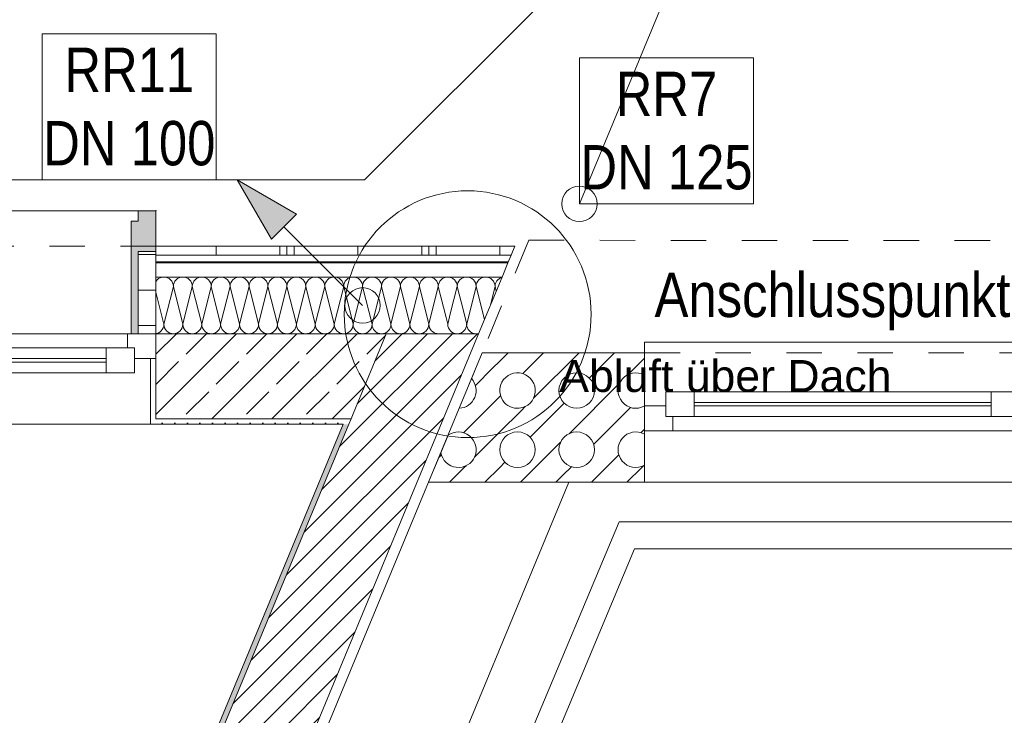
# Model space of a CAD drawing. Header units: metres. Extents: x -79 to 740, y -195 to 69.
# Tile 109 of 200: x 17.65 to 20.42, y 23.8 to 25.76. Entities that reach past the tile are written whole.
import ezdxf

# ---------------------------------------------------------------- set-up
doc = ezdxf.new("R2010")
doc.units = ezdxf.units.M
doc.header["$MEASUREMENT"] = 0
doc.linetypes.add('Strichlinie eng', pattern=[0.115, 0.075, -0.04])
doc.linetypes.add('Strichlinie_ eng', pattern=[0.115, 0.075, -0.04])
for name, color, linetype in [('10 Wand außen', 7, 'Continuous'), ('30 Dach', 7, 'Continuous'), ('70 Entwässerung_Regenwasser', 7, 'Continuous'), ('70 Heizung', 7, 'Continuous'), ('70 Lüftung', 7, 'Continuous'), ('90 Allgemein Hinweise', 7, 'Continuous'), ('Neubau_10 Wand außen', 7, 'Continuous')]:
    doc.layers.add(name, color=color, linetype=linetype)
doc.styles.add('ERSTELLTER_STIL_2', font='ARIALN.TTF')
doc.styles.add('ERSTELLTER_STIL_3', font='arial.ttf')
doc.linetypes.add('Wolke', pattern='A,0,[3,995_ARC_220 BES_GR_EG_2607011.Shx,S=0.015817,R=0,X=-0.000255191,Y=0.048578],-1.9835,0', length=1.9835)
pattern_1 = [(45, (0, 0), (-0.01767767, 0.01767767), [0, -0.025])]
pattern_2 = [(45, (0, 0), (-0.0848528, 0.0848528), []), (45, (-0.04243, 0.04243), (-0.0848528, 0.0848528), [0.09, -0.03])]
pattern_3 = [(0, (0, 0), (0, 0.03), [])]
pattern_4 = [(90, (0.02, 0), (-0.4, 0), []), (90, (0, 0), (-0.4, 0), []), (90, (-0.02, 0), (-0.4, 0), []), (90, (0.2, 1), (-0.2, 0), [])]
pattern_5 = [(0, (0, 0), (0, 0.1), [])]
pattern_6 = [(45, (0, 0), (-0.03535534, 0.03535534), [])]

# ---------------------------------------------------------------- blocks, each defined once
blk = doc.blocks.new('*X131')
at = {"layer": 'Neubau_10 Wand außen', "color": 8, "linetype": 'Continuous', "lineweight": 9}
for p, q in [((18.9333, 25.0102), (18.9067, 24.9036)), ((18.9333, 25.0102), (18.9566, 24.9171)), ((18.9867, 25.0102), (18.9737, 24.9582)), ((18.9867, 25.0102), (18.9899, 24.9974)), ((18.8909, 24.9668), (18.9067, 24.9036)), ((18.8485, 24.9229), (18.8533, 24.9036)), ((18.8615, 24.9364), (18.8533, 24.9036))]:
    blk.add_line(p, q, dxfattribs=at)
for centre, start, end in [((18.96, 25.0102), 90, 93.4863), ((18.96, 25.0102), 0, 90), ((19.0133, 25.0102), 106.3828, 180), ((18.96, 25.0102), 178.6118, 180), ((18.9067, 25.0102), 0, 1.3541), ((18.88, 24.9036), 180, 270), ((18.88, 24.9036), 270, 0), ((18.9333, 24.9036), 180, 270), ((18.8267, 24.9036), 231.0384, 270), ((18.9333, 24.9036), 270, 285.3194)]:
    blk.add_arc(centre, 0.0267, start, end, dxfattribs=at)
blk = doc.blocks.new('*X137')
at = {"layer": 'Neubau_10 Wand außen', "color": 8, "linetype": 'Continuous', "lineweight": 9}
for p, q in [((18.0385, 25.0324), (18.0345, 25.0291)), ((18.0431, 25.0349), (18.0385, 25.0324)), ((18.0481, 25.0364), (18.0431, 25.0349)), ((18.0533, 25.0369), (18.0481, 25.0364)), ((18.0585, 25.0364), (18.0533, 25.0369)), ((18.0635, 25.0349), (18.0585, 25.0364)), ((18.0681, 25.0324), (18.0635, 25.0349)), ((18.0722, 25.0291), (18.0681, 25.0324)), ((18.0919, 25.0324), (18.0878, 25.0291)), ((18.0965, 25.0349), (18.0919, 25.0324)), ((18.1015, 25.0364), (18.0965, 25.0349)), ((18.1067, 25.0369), (18.1015, 25.0364)), ((18.1119, 25.0364), (18.1067, 25.0369)), ((18.1169, 25.0349), (18.1119, 25.0364)), ((18.1215, 25.0324), (18.1169, 25.0349)), ((18.1255, 25.0291), (18.1215, 25.0324)), ((18.1452, 25.0324), (18.1411, 25.0291)), ((18.1498, 25.0349), (18.1452, 25.0324)), ((18.1548, 25.0364), (18.1498, 25.0349)), ((18.16, 25.0369), (18.1548, 25.0364)), ((18.1652, 25.0364), (18.16, 25.0369)), ((18.1702, 25.0349), (18.1652, 25.0364)), ((18.1748, 25.0324), (18.1702, 25.0349)), ((18.1789, 25.0291), (18.1748, 25.0324)), ((18.1985, 25.0324), (18.1945, 25.0291)), ((18.2031, 25.0349), (18.1985, 25.0324)), ((18.2081, 25.0364), (18.2031, 25.0349)), ((18.2133, 25.0369), (18.2081, 25.0364)), ((18.2185, 25.0364), (18.2133, 25.0369)), ((18.2235, 25.0349), (18.2185, 25.0364)), ((18.2281, 25.0324), (18.2235, 25.0349)), ((18.2322, 25.0291), (18.2281, 25.0324)), ((18.2519, 25.0324), (18.2478, 25.0291)), ((18.2565, 25.0349), (18.2519, 25.0324)), ((18.2615, 25.0364), (18.2565, 25.0349)), ((18.2667, 25.0369), (18.2615, 25.0364)), ((18.2719, 25.0364), (18.2667, 25.0369)), ((18.2769, 25.0349), (18.2719, 25.0364)), ((18.2815, 25.0324), (18.2769, 25.0349)), ((18.2855, 25.0291), (18.2815, 25.0324)), ((18.3052, 25.0324), (18.3011, 25.0291)), ((18.3098, 25.0349), (18.3052, 25.0324)), ((18.3148, 25.0364), (18.3098, 25.0349)), ((18.32, 25.0369), (18.3148, 25.0364)), ((18.3252, 25.0364), (18.32, 25.0369)), ((18.3302, 25.0349), (18.3252, 25.0364)), ((18.3348, 25.0324), (18.3302, 25.0349)), ((18.3389, 25.0291), (18.3348, 25.0324)), ((18.3585, 25.0324), (18.3545, 25.0291)), ((18.3631, 25.0349), (18.3585, 25.0324)), ((18.3681, 25.0364), (18.3631, 25.0349)), ((18.3733, 25.0369), (18.3681, 25.0364)), ((18.3785, 25.0364), (18.3733, 25.0369)), ((18.3835, 25.0349), (18.3785, 25.0364)), ((18.3881, 25.0324), (18.3835, 25.0349)), ((18.3922, 25.0291), (18.3881, 25.0324)), ((18.4119, 25.0324), (18.4078, 25.0291)), ((18.4165, 25.0349), (18.4119, 25.0324)), ((18.4215, 25.0364), (18.4165, 25.0349)), ((18.4267, 25.0369), (18.4215, 25.0364)), ((18.4319, 25.0364), (18.4267, 25.0369)), ((18.4369, 25.0349), (18.4319, 25.0364)), ((18.4415, 25.0324), (18.4369, 25.0349)), ((18.4455, 25.0291), (18.4415, 25.0324)), ((18.4652, 25.0324), (18.4611, 25.0291)), ((18.4698, 25.0349), (18.4652, 25.0324)), ((18.4748, 25.0364), (18.4698, 25.0349)), ((18.48, 25.0369), (18.4748, 25.0364)), ((18.4852, 25.0364), (18.48, 25.0369)), ((18.4902, 25.0349), (18.4852, 25.0364)), ((18.4948, 25.0324), (18.4902, 25.0349)), ((18.4989, 25.0291), (18.4948, 25.0324)), ((18.5185, 25.0324), (18.5145, 25.0291)), ((18.5231, 25.0349), (18.5185, 25.0324)), ((18.5281, 25.0364), (18.5231, 25.0349)), ((18.5333, 25.0369), (18.5281, 25.0364)), ((18.5385, 25.0364), (18.5333, 25.0369)), ((18.5435, 25.0349), (18.5385, 25.0364)), ((18.5481, 25.0324), (18.5435, 25.0349)), ((18.5522, 25.0291), (18.5481, 25.0324)), ((18.5719, 25.0324), (18.5678, 25.0291)), ((18.5765, 25.0349), (18.5719, 25.0324)), ((18.5815, 25.0364), (18.5765, 25.0349)), ((18.5867, 25.0369), (18.5815, 25.0364)), ((18.5919, 25.0364), (18.5867, 25.0369)), ((18.5969, 25.0349), (18.5919, 25.0364)), ((18.6015, 25.0324), (18.5969, 25.0349)), ((18.6055, 25.0291), (18.6015, 25.0324)), ((18.6252, 25.0324), (18.6211, 25.0291)), ((18.6298, 25.0349), (18.6252, 25.0324)), ((18.6348, 25.0364), (18.6298, 25.0349)), ((18.64, 25.0369), (18.6348, 25.0364)), ((18.6452, 25.0364), (18.64, 25.0369)), ((18.6502, 25.0349), (18.6452, 25.0364)), ((18.6548, 25.0324), (18.6502, 25.0349)), ((18.6589, 25.0291), (18.6548, 25.0324)), ((18.6785, 25.0324), (18.6745, 25.0291)), ((18.6831, 25.0349), (18.6785, 25.0324)), ((18.6881, 25.0364), (18.6831, 25.0349)), ((18.6933, 25.0369), (18.6881, 25.0364)), ((18.6985, 25.0364), (18.6933, 25.0369)), ((18.7035, 25.0349), (18.6985, 25.0364)), ((18.7081, 25.0324), (18.7035, 25.0349)), ((18.7122, 25.0291), (18.7081, 25.0324)), ((18.7319, 25.0324), (18.7278, 25.0291)), ((18.7365, 25.0349), (18.7319, 25.0324)), ((18.7415, 25.0364), (18.7365, 25.0349)), ((18.7467, 25.0369), (18.7415, 25.0364)), ((18.7519, 25.0364), (18.7467, 25.0369)), ((18.7569, 25.0349), (18.7519, 25.0364)), ((18.7615, 25.0324), (18.7569, 25.0349)), ((18.7655, 25.0291), (18.7615, 25.0324)), ((18.7852, 25.0324), (18.7811, 25.0291)), ((18.7898, 25.0349), (18.7852, 25.0324)), ((18.7948, 25.0364), (18.7898, 25.0349)), ((18.8, 25.0369), (18.7948, 25.0364)), ((18.8052, 25.0364), (18.8, 25.0369)), ((18.8102, 25.0349), (18.8052, 25.0364)), ((18.8148, 25.0324), (18.8102, 25.0349)), ((18.8189, 25.0291), (18.8148, 25.0324)), ((18.8385, 25.0324), (18.8345, 25.0291)), ((18.8431, 25.0349), (18.8385, 25.0324)), ((18.8481, 25.0364), (18.8431, 25.0349)), ((18.8533, 25.0369), (18.8481, 25.0364)), ((18.8585, 25.0364), (18.8533, 25.0369)), ((18.8635, 25.0349), (18.8585, 25.0364)), ((18.8681, 25.0324), (18.8635, 25.0349)), ((18.8722, 25.0291), (18.8681, 25.0324)), ((18.8919, 25.0324), (18.8878, 25.0291)), ((18.8965, 25.0349), (18.8919, 25.0324)), ((18.9015, 25.0364), (18.8965, 25.0349)), ((18.9067, 25.0369), (18.9015, 25.0364)), ((18.9119, 25.0364), (18.9067, 25.0369)), ((18.9169, 25.0349), (18.9119, 25.0364)), ((18.9215, 25.0324), (18.9169, 25.0349)), ((18.9255, 25.0291), (18.9215, 25.0324)), ((18.9452, 25.0324), (18.9411, 25.0291)), ((18.9498, 25.0349), (18.9452, 25.0324)), ((18.9548, 25.0364), (18.9498, 25.0349)), ((18.9583, 25.0367), (18.9548, 25.0364)), ((18.0312, 25.025), (18.0307, 25.0242)), ((18.0345, 25.0291), (18.0312, 25.025)), ((18.08, 25.0102), (18.0533, 24.9036)), ((18.0755, 25.025), (18.0722, 25.0291)), ((18.078, 25.0204), (18.0755, 25.025)), ((18.0795, 25.0154), (18.078, 25.0204)), ((18.08, 25.0102), (18.0795, 25.0154)), ((18.0805, 25.0154), (18.08, 25.0102)), ((18.08, 25.0102), (18.1067, 24.9036)), ((18.082, 25.0204), (18.0805, 25.0154)), ((18.0845, 25.025), (18.082, 25.0204)), ((18.0878, 25.0291), (18.0845, 25.025)), ((18.1333, 25.0102), (18.1067, 24.9036)), ((18.1288, 25.025), (18.1255, 25.0291)), ((18.1313, 25.0204), (18.1288, 25.025)), ((18.1328, 25.0154), (18.1313, 25.0204)), ((18.1333, 25.0102), (18.1328, 25.0154)), ((18.1338, 25.0154), (18.1333, 25.0102)), ((18.1333, 25.0102), (18.16, 24.9036)), ((18.1354, 25.0204), (18.1338, 25.0154)), ((18.1378, 25.025), (18.1354, 25.0204)), ((18.1411, 25.0291), (18.1378, 25.025)), ((18.1867, 25.0102), (18.16, 24.9036)), ((18.1822, 25.025), (18.1789, 25.0291)), ((18.1846, 25.0204), (18.1822, 25.025)), ((18.1862, 25.0154), (18.1846, 25.0204)), ((18.1867, 25.0102), (18.1862, 25.0154)), ((18.1872, 25.0154), (18.1867, 25.0102)), ((18.1867, 25.0102), (18.2133, 24.9036)), ((18.1887, 25.0204), (18.1872, 25.0154)), ((18.1912, 25.025), (18.1887, 25.0204)), ((18.1945, 25.0291), (18.1912, 25.025)), ((18.24, 25.0102), (18.2133, 24.9036)), ((18.2355, 25.025), (18.2322, 25.0291)), ((18.238, 25.0204), (18.2355, 25.025)), ((18.2395, 25.0154), (18.238, 25.0204)), ((18.24, 25.0102), (18.2395, 25.0154)), ((18.2405, 25.0154), (18.24, 25.0102)), ((18.24, 25.0102), (18.2667, 24.9036)), ((18.242, 25.0204), (18.2405, 25.0154)), ((18.2445, 25.025), (18.242, 25.0204)), ((18.2478, 25.0291), (18.2445, 25.025)), ((18.2933, 25.0102), (18.2667, 24.9036)), ((18.2888, 25.025), (18.2855, 25.0291)), ((18.2913, 25.0204), (18.2888, 25.025)), ((18.2928, 25.0154), (18.2913, 25.0204)), ((18.2933, 25.0102), (18.2928, 25.0154)), ((18.2938, 25.0154), (18.2933, 25.0102)), ((18.2933, 25.0102), (18.32, 24.9036)), ((18.2954, 25.0204), (18.2938, 25.0154)), ((18.2978, 25.025), (18.2954, 25.0204)), ((18.3011, 25.0291), (18.2978, 25.025)), ((18.3467, 25.0102), (18.32, 24.9036)), ((18.3422, 25.025), (18.3389, 25.0291)), ((18.3446, 25.0204), (18.3422, 25.025)), ((18.3462, 25.0154), (18.3446, 25.0204)), ((18.3467, 25.0102), (18.3462, 25.0154)), ((18.3472, 25.0154), (18.3467, 25.0102)), ((18.3467, 25.0102), (18.3733, 24.9036)), ((18.3487, 25.0204), (18.3472, 25.0154)), ((18.3512, 25.025), (18.3487, 25.0204)), ((18.3545, 25.0291), (18.3512, 25.025)), ((18.4, 25.0102), (18.3733, 24.9036)), ((18.3955, 25.025), (18.3922, 25.0291)), ((18.398, 25.0204), (18.3955, 25.025)), ((18.3995, 25.0154), (18.398, 25.0204)), ((18.4, 25.0102), (18.3995, 25.0154)), ((18.4005, 25.0154), (18.4, 25.0102)), ((18.4, 25.0102), (18.4267, 24.9036)), ((18.402, 25.0204), (18.4005, 25.0154)), ((18.4045, 25.025), (18.402, 25.0204)), ((18.4078, 25.0291), (18.4045, 25.025)), ((18.4533, 25.0102), (18.4267, 24.9036)), ((18.4488, 25.025), (18.4455, 25.0291)), ((18.4513, 25.0204), (18.4488, 25.025)), ((18.4528, 25.0154), (18.4513, 25.0204)), ((18.4533, 25.0102), (18.4528, 25.0154)), ((18.4538, 25.0154), (18.4533, 25.0102)), ((18.4533, 25.0102), (18.48, 24.9036)), ((18.4554, 25.0204), (18.4538, 25.0154)), ((18.4578, 25.025), (18.4554, 25.0204)), ((18.4611, 25.0291), (18.4578, 25.025)), ((18.5067, 25.0102), (18.48, 24.9036)), ((18.5022, 25.025), (18.4989, 25.0291)), ((18.5046, 25.0204), (18.5022, 25.025)), ((18.5062, 25.0154), (18.5046, 25.0204)), ((18.5067, 25.0102), (18.5062, 25.0154)), ((18.5072, 25.0154), (18.5067, 25.0102)), ((18.5067, 25.0102), (18.5333, 24.9036)), ((18.5087, 25.0204), (18.5072, 25.0154)), ((18.5112, 25.025), (18.5087, 25.0204)), ((18.5145, 25.0291), (18.5112, 25.025)), ((18.56, 25.0102), (18.5333, 24.9036)), ((18.5555, 25.025), (18.5522, 25.0291)), ((18.558, 25.0204), (18.5555, 25.025)), ((18.5595, 25.0154), (18.558, 25.0204)), ((18.56, 25.0102), (18.5595, 25.0154)), ((18.5605, 25.0154), (18.56, 25.0102)), ((18.56, 25.0102), (18.5867, 24.9036)), ((18.562, 25.0204), (18.5605, 25.0154)), ((18.5645, 25.025), (18.562, 25.0204)), ((18.5678, 25.0291), (18.5645, 25.025)), ((18.6133, 25.0102), (18.5867, 24.9036)), ((18.6088, 25.025), (18.6055, 25.0291)), ((18.6113, 25.0204), (18.6088, 25.025)), ((18.6128, 25.0154), (18.6113, 25.0204)), ((18.6133, 25.0102), (18.6128, 25.0154)), ((18.6138, 25.0154), (18.6133, 25.0102)), ((18.6133, 25.0102), (18.64, 24.9036)), ((18.6154, 25.0204), (18.6138, 25.0154)), ((18.6178, 25.025), (18.6154, 25.0204)), ((18.6211, 25.0291), (18.6178, 25.025)), ((18.6667, 25.0102), (18.64, 24.9036)), ((18.6622, 25.025), (18.6589, 25.0291)), ((18.6646, 25.0204), (18.6622, 25.025)), ((18.6662, 25.0154), (18.6646, 25.0204)), ((18.6667, 25.0102), (18.6662, 25.0154)), ((18.6672, 25.0154), (18.6667, 25.0102)), ((18.6667, 25.0102), (18.6933, 24.9036)), ((18.6687, 25.0204), (18.6672, 25.0154)), ((18.6712, 25.025), (18.6687, 25.0204)), ((18.6745, 25.0291), (18.6712, 25.025)), ((18.72, 25.0102), (18.6933, 24.9036)), ((18.7155, 25.025), (18.7122, 25.0291)), ((18.718, 25.0204), (18.7155, 25.025)), ((18.7195, 25.0154), (18.718, 25.0204)), ((18.72, 25.0102), (18.7195, 25.0154)), ((18.7205, 25.0154), (18.72, 25.0102)), ((18.72, 25.0102), (18.7467, 24.9036)), ((18.722, 25.0204), (18.7205, 25.0154)), ((18.7245, 25.025), (18.722, 25.0204)), ((18.7278, 25.0291), (18.7245, 25.025)), ((18.7733, 25.0102), (18.7467, 24.9036)), ((18.7688, 25.025), (18.7655, 25.0291)), ((18.7713, 25.0204), (18.7688, 25.025)), ((18.7728, 25.0154), (18.7713, 25.0204)), ((18.7733, 25.0102), (18.7728, 25.0154)), ((18.7738, 25.0154), (18.7733, 25.0102)), ((18.7733, 25.0102), (18.8, 24.9036)), ((18.7754, 25.0204), (18.7738, 25.0154)), ((18.7778, 25.025), (18.7754, 25.0204)), ((18.7811, 25.0291), (18.7778, 25.025)), ((18.8267, 25.0102), (18.8, 24.9036)), ((18.8222, 25.025), (18.8189, 25.0291)), ((18.8246, 25.0204), (18.8222, 25.025)), ((18.8262, 25.0154), (18.8246, 25.0204)), ((18.8267, 25.0102), (18.8262, 25.0154)), ((18.8272, 25.0154), (18.8267, 25.0102)), ((18.8267, 25.0102), (18.8485, 24.9229)), ((18.8287, 25.0204), (18.8272, 25.0154)), ((18.8312, 25.025), (18.8287, 25.0204)), ((18.8345, 25.0291), (18.8312, 25.025)), ((18.88, 25.0102), (18.8615, 24.9364)), ((18.8755, 25.025), (18.8722, 25.0291)), ((18.878, 25.0204), (18.8755, 25.025)), ((18.8795, 25.0154), (18.878, 25.0204)), ((18.88, 25.0102), (18.8795, 25.0154)), ((18.8805, 25.0154), (18.88, 25.0102)), ((18.88, 25.0102), (18.8909, 24.9668)), ((18.882, 25.0204), (18.8805, 25.0154)), ((18.8845, 25.025), (18.882, 25.0204)), ((18.8878, 25.0291), (18.8845, 25.025)), ((18.9288, 25.025), (18.9255, 25.0291)), ((18.9313, 25.0204), (18.9288, 25.025)), ((18.9328, 25.0154), (18.9313, 25.0204)), ((18.9333, 25.0108), (18.9328, 25.0154)), ((18.9338, 25.0154), (18.9334, 25.0109)), ((18.9354, 25.0204), (18.9338, 25.0154)), ((18.9378, 25.025), (18.9354, 25.0204)), ((18.9411, 25.0291), (18.9378, 25.025)), ((18.0307, 24.9941), (18.0533, 24.9036)), ((18.0488, 24.8888), (18.0513, 24.8934)), ((18.0513, 24.8934), (18.0528, 24.8984)), ((18.0528, 24.8984), (18.0533, 24.9036)), ((18.0533, 24.9036), (18.0538, 24.8984)), ((18.0538, 24.8984), (18.0554, 24.8934)), ((18.0554, 24.8934), (18.0578, 24.8888)), ((18.1022, 24.8888), (18.1046, 24.8934)), ((18.1046, 24.8934), (18.1062, 24.8984)), ((18.1062, 24.8984), (18.1067, 24.9036)), ((18.1067, 24.9036), (18.1072, 24.8984)), ((18.1072, 24.8984), (18.1087, 24.8934)), ((18.1087, 24.8934), (18.1112, 24.8888)), ((18.1555, 24.8888), (18.158, 24.8934)), ((18.158, 24.8934), (18.1595, 24.8984)), ((18.1595, 24.8984), (18.16, 24.9036)), ((18.16, 24.9036), (18.1605, 24.8984)), ((18.1605, 24.8984), (18.162, 24.8934)), ((18.162, 24.8934), (18.1645, 24.8888)), ((18.2088, 24.8888), (18.2113, 24.8934)), ((18.2113, 24.8934), (18.2128, 24.8984)), ((18.2128, 24.8984), (18.2133, 24.9036)), ((18.2133, 24.9036), (18.2138, 24.8984)), ((18.2138, 24.8984), (18.2154, 24.8934)), ((18.2154, 24.8934), (18.2178, 24.8888)), ((18.2622, 24.8888), (18.2646, 24.8934)), ((18.2646, 24.8934), (18.2662, 24.8984)), ((18.2662, 24.8984), (18.2667, 24.9036)), ((18.2667, 24.9036), (18.2672, 24.8984)), ((18.2672, 24.8984), (18.2687, 24.8934)), ((18.2687, 24.8934), (18.2712, 24.8888)), ((18.3155, 24.8888), (18.318, 24.8934)), ((18.318, 24.8934), (18.3195, 24.8984)), ((18.3195, 24.8984), (18.32, 24.9036)), ((18.32, 24.9036), (18.3205, 24.8984)), ((18.3205, 24.8984), (18.322, 24.8934)), ((18.322, 24.8934), (18.3245, 24.8888)), ((18.3688, 24.8888), (18.3713, 24.8934)), ((18.3713, 24.8934), (18.3728, 24.8984)), ((18.3728, 24.8984), (18.3733, 24.9036)), ((18.3733, 24.9036), (18.3738, 24.8984)), ((18.3738, 24.8984), (18.3754, 24.8934)), ((18.3754, 24.8934), (18.3778, 24.8888)), ((18.4222, 24.8888), (18.4246, 24.8934)), ((18.4246, 24.8934), (18.4262, 24.8984)), ((18.4262, 24.8984), (18.4267, 24.9036)), ((18.4267, 24.9036), (18.4272, 24.8984)), ((18.4272, 24.8984), (18.4287, 24.8934)), ((18.4287, 24.8934), (18.4312, 24.8888)), ((18.4755, 24.8888), (18.478, 24.8934)), ((18.478, 24.8934), (18.4795, 24.8984)), ((18.4795, 24.8984), (18.48, 24.9036)), ((18.48, 24.9036), (18.4805, 24.8984)), ((18.4805, 24.8984), (18.482, 24.8934)), ((18.482, 24.8934), (18.4845, 24.8888)), ((18.5288, 24.8888), (18.5313, 24.8934)), ((18.5313, 24.8934), (18.5328, 24.8984)), ((18.5328, 24.8984), (18.5333, 24.9036)), ((18.5333, 24.9036), (18.5338, 24.8984)), ((18.5338, 24.8984), (18.5354, 24.8934)), ((18.5354, 24.8934), (18.5378, 24.8888)), ((18.5822, 24.8888), (18.5846, 24.8934)), ((18.5846, 24.8934), (18.5862, 24.8984)), ((18.5862, 24.8984), (18.5867, 24.9036)), ((18.5867, 24.9036), (18.5872, 24.8984)), ((18.5872, 24.8984), (18.5887, 24.8934)), ((18.5887, 24.8934), (18.5912, 24.8888)), ((18.6355, 24.8888), (18.638, 24.8934)), ((18.638, 24.8934), (18.6395, 24.8984)), ((18.6395, 24.8984), (18.64, 24.9036)), ((18.64, 24.9036), (18.6405, 24.8984)), ((18.6405, 24.8984), (18.642, 24.8934)), ((18.642, 24.8934), (18.6445, 24.8888)), ((18.6888, 24.8888), (18.6913, 24.8934)), ((18.6913, 24.8934), (18.6928, 24.8984)), ((18.6928, 24.8984), (18.6933, 24.9036)), ((18.6933, 24.9036), (18.6938, 24.8984)), ((18.6938, 24.8984), (18.6954, 24.8934)), ((18.6954, 24.8934), (18.6978, 24.8888)), ((18.7422, 24.8888), (18.7446, 24.8934)), ((18.7446, 24.8934), (18.7462, 24.8984)), ((18.7462, 24.8984), (18.7467, 24.9036)), ((18.7467, 24.9036), (18.7472, 24.8984)), ((18.7472, 24.8984), (18.7487, 24.8934)), ((18.7487, 24.8934), (18.7512, 24.8888)), ((18.7955, 24.8888), (18.798, 24.8934)), ((18.798, 24.8934), (18.7995, 24.8984)), ((18.7995, 24.8984), (18.8, 24.9036)), ((18.8, 24.9036), (18.8005, 24.8984)), ((18.8005, 24.8984), (18.802, 24.8934)), ((18.802, 24.8934), (18.8045, 24.8888)), ((18.0307, 24.8773), (18.0319, 24.8774)), ((18.0319, 24.8774), (18.0369, 24.8789)), ((18.0369, 24.8789), (18.0415, 24.8814)), ((18.0415, 24.8814), (18.0455, 24.8847)), ((18.0455, 24.8847), (18.0488, 24.8888)), ((18.0578, 24.8888), (18.0611, 24.8847)), ((18.0611, 24.8847), (18.0652, 24.8814)), ((18.0652, 24.8814), (18.0698, 24.8789)), ((18.0698, 24.8789), (18.0748, 24.8774)), ((18.0748, 24.8774), (18.08, 24.8769)), ((18.08, 24.8769), (18.0852, 24.8774)), ((18.0852, 24.8774), (18.0902, 24.8789)), ((18.0902, 24.8789), (18.0948, 24.8814)), ((18.0948, 24.8814), (18.0989, 24.8847)), ((18.0989, 24.8847), (18.1022, 24.8888)), ((18.1112, 24.8888), (18.1145, 24.8847)), ((18.1145, 24.8847), (18.1185, 24.8814)), ((18.1185, 24.8814), (18.1231, 24.8789)), ((18.1231, 24.8789), (18.1281, 24.8774)), ((18.1281, 24.8774), (18.1333, 24.8769)), ((18.1333, 24.8769), (18.1385, 24.8774)), ((18.1385, 24.8774), (18.1435, 24.8789)), ((18.1435, 24.8789), (18.1481, 24.8814)), ((18.1481, 24.8814), (18.1522, 24.8847)), ((18.1522, 24.8847), (18.1555, 24.8888)), ((18.1645, 24.8888), (18.1678, 24.8847)), ((18.1678, 24.8847), (18.1719, 24.8814)), ((18.1719, 24.8814), (18.1765, 24.8789)), ((18.1765, 24.8789), (18.1815, 24.8774)), ((18.1815, 24.8774), (18.1867, 24.8769)), ((18.1867, 24.8769), (18.1919, 24.8774)), ((18.1919, 24.8774), (18.1969, 24.8789)), ((18.1969, 24.8789), (18.2015, 24.8814)), ((18.2015, 24.8814), (18.2055, 24.8847)), ((18.2055, 24.8847), (18.2088, 24.8888)), ((18.2178, 24.8888), (18.2211, 24.8847)), ((18.2211, 24.8847), (18.2252, 24.8814)), ((18.2252, 24.8814), (18.2298, 24.8789)), ((18.2298, 24.8789), (18.2348, 24.8774)), ((18.2348, 24.8774), (18.24, 24.8769)), ((18.24, 24.8769), (18.2452, 24.8774)), ((18.2452, 24.8774), (18.2502, 24.8789)), ((18.2502, 24.8789), (18.2548, 24.8814)), ((18.2548, 24.8814), (18.2589, 24.8847)), ((18.2589, 24.8847), (18.2622, 24.8888)), ((18.2712, 24.8888), (18.2745, 24.8847)), ((18.2745, 24.8847), (18.2785, 24.8814)), ((18.2785, 24.8814), (18.2831, 24.8789)), ((18.2831, 24.8789), (18.2881, 24.8774)), ((18.2881, 24.8774), (18.2933, 24.8769)), ((18.2933, 24.8769), (18.2985, 24.8774)), ((18.2985, 24.8774), (18.3035, 24.8789)), ((18.3035, 24.8789), (18.3081, 24.8814)), ((18.3081, 24.8814), (18.3122, 24.8847)), ((18.3122, 24.8847), (18.3155, 24.8888)), ((18.3245, 24.8888), (18.3278, 24.8847)), ((18.3278, 24.8847), (18.3319, 24.8814)), ((18.3319, 24.8814), (18.3365, 24.8789)), ((18.3365, 24.8789), (18.3415, 24.8774)), ((18.3415, 24.8774), (18.3467, 24.8769)), ((18.3467, 24.8769), (18.3519, 24.8774)), ((18.3519, 24.8774), (18.3569, 24.8789)), ((18.3569, 24.8789), (18.3615, 24.8814)), ((18.3615, 24.8814), (18.3655, 24.8847)), ((18.3655, 24.8847), (18.3688, 24.8888)), ((18.3778, 24.8888), (18.3811, 24.8847)), ((18.3811, 24.8847), (18.3852, 24.8814)), ((18.3852, 24.8814), (18.3898, 24.8789)), ((18.3898, 24.8789), (18.3948, 24.8774)), ((18.3948, 24.8774), (18.4, 24.8769)), ((18.4, 24.8769), (18.4052, 24.8774)), ((18.4052, 24.8774), (18.4102, 24.8789)), ((18.4102, 24.8789), (18.4148, 24.8814)), ((18.4148, 24.8814), (18.4189, 24.8847)), ((18.4189, 24.8847), (18.4222, 24.8888)), ((18.4312, 24.8888), (18.4345, 24.8847)), ((18.4345, 24.8847), (18.4385, 24.8814)), ((18.4385, 24.8814), (18.4431, 24.8789)), ((18.4431, 24.8789), (18.4481, 24.8774)), ((18.4481, 24.8774), (18.4533, 24.8769)), ((18.4533, 24.8769), (18.4585, 24.8774)), ((18.4585, 24.8774), (18.4635, 24.8789)), ((18.4635, 24.8789), (18.4681, 24.8814)), ((18.4681, 24.8814), (18.4722, 24.8847)), ((18.4722, 24.8847), (18.4755, 24.8888)), ((18.4845, 24.8888), (18.4878, 24.8847)), ((18.4878, 24.8847), (18.4919, 24.8814)), ((18.4919, 24.8814), (18.4965, 24.8789)), ((18.4965, 24.8789), (18.5015, 24.8774)), ((18.5015, 24.8774), (18.5067, 24.8769)), ((18.5067, 24.8769), (18.5119, 24.8774)), ((18.5119, 24.8774), (18.5169, 24.8789)), ((18.5169, 24.8789), (18.5215, 24.8814)), ((18.5215, 24.8814), (18.5255, 24.8847)), ((18.5255, 24.8847), (18.5288, 24.8888)), ((18.5378, 24.8888), (18.5411, 24.8847)), ((18.5411, 24.8847), (18.5452, 24.8814)), ((18.5452, 24.8814), (18.5498, 24.8789)), ((18.5498, 24.8789), (18.5548, 24.8774)), ((18.5548, 24.8774), (18.56, 24.8769)), ((18.56, 24.8769), (18.5652, 24.8774)), ((18.5652, 24.8774), (18.5702, 24.8789)), ((18.5702, 24.8789), (18.5748, 24.8814)), ((18.5748, 24.8814), (18.5789, 24.8847)), ((18.5789, 24.8847), (18.5822, 24.8888)), ((18.5912, 24.8888), (18.5945, 24.8847)), ((18.5945, 24.8847), (18.5985, 24.8814)), ((18.5985, 24.8814), (18.6031, 24.8789)), ((18.6031, 24.8789), (18.6081, 24.8774)), ((18.6081, 24.8774), (18.6133, 24.8769)), ((18.6133, 24.8769), (18.6185, 24.8774)), ((18.6185, 24.8774), (18.6235, 24.8789)), ((18.6235, 24.8789), (18.6281, 24.8814)), ((18.6281, 24.8814), (18.6322, 24.8847)), ((18.6322, 24.8847), (18.6355, 24.8888)), ((18.6445, 24.8888), (18.6478, 24.8847)), ((18.6478, 24.8847), (18.6519, 24.8814)), ((18.6519, 24.8814), (18.6565, 24.8789)), ((18.6565, 24.8789), (18.6615, 24.8774)), ((18.6615, 24.8774), (18.6667, 24.8769)), ((18.6667, 24.8769), (18.6719, 24.8774)), ((18.6719, 24.8774), (18.6769, 24.8789)), ((18.6769, 24.8789), (18.6815, 24.8814)), ((18.6815, 24.8814), (18.6855, 24.8847)), ((18.6855, 24.8847), (18.6888, 24.8888)), ((18.6978, 24.8888), (18.7011, 24.8847)), ((18.7011, 24.8847), (18.7052, 24.8814)), ((18.7052, 24.8814), (18.7098, 24.8789)), ((18.7098, 24.8789), (18.7148, 24.8774)), ((18.7148, 24.8774), (18.72, 24.8769)), ((18.72, 24.8769), (18.7252, 24.8774)), ((18.7252, 24.8774), (18.7302, 24.8789)), ((18.7302, 24.8789), (18.7348, 24.8814)), ((18.7348, 24.8814), (18.7389, 24.8847)), ((18.7389, 24.8847), (18.7422, 24.8888)), ((18.7512, 24.8888), (18.7545, 24.8847)), ((18.7545, 24.8847), (18.7585, 24.8814)), ((18.7585, 24.8814), (18.7631, 24.8789)), ((18.7631, 24.8789), (18.7681, 24.8774)), ((18.7681, 24.8774), (18.7733, 24.8769)), ((18.7733, 24.8769), (18.7785, 24.8774)), ((18.7785, 24.8774), (18.7835, 24.8789)), ((18.7835, 24.8789), (18.7881, 24.8814)), ((18.7881, 24.8814), (18.7922, 24.8847)), ((18.7922, 24.8847), (18.7955, 24.8888)), ((18.8045, 24.8888), (18.8078, 24.8847)), ((18.8078, 24.8847), (18.81, 24.8829))]:
    blk.add_line(p, q, dxfattribs=at)
blk = doc.blocks.new('1-Flügelfenster 27_5')
at = {"layer": 'Neubau_10 Wand außen', "linetype": 'Continuous', "lineweight": 13}
for points in [[(-0.505, -0.387), (-0.505, -0.417), (-0.455, -0.417), (-0.455, -0.387), (-0.435, -0.387), (-0.435, -0.07), (-0.455, -0.07), (-0.455, -0.302), (-0.505, -0.302)], [(0.505, -0.387), (0.505, -0.302), (0.455, -0.302), (0.455, -0.07), (0.435, -0.07), (0.435, -0.387), (0.455, -0.387), (0.455, -0.417), (0.505, -0.417)]]:
    blk.add_hatch(color=9, dxfattribs=at).paths.add_polyline_path(points)
h = blk.add_hatch(dxfattribs=at)
h.set_pattern_fill('Holz_Schalung_liegend_10_5B', color=9, style=0, pattern_type=2)
h.set_pattern_definition(pattern_5)
h.paths.add_polyline_path([(-0.505, -0.07), (-0.505, -0.302), (-0.455, -0.302), (-0.455, -0.07)])
h = blk.add_hatch(dxfattribs=at)
h.set_pattern_fill('Holz_Schalung_liegend_10_5B', color=9, style=0, pattern_type=2)
h.set_pattern_definition(pattern_5)
h.paths.add_polyline_path([(0.505, -0.07), (0.455, -0.07), (0.455, -0.302), (0.505, -0.302)])
at = {"layer": 'Neubau_10 Wand außen', "color": 7, "linetype": 'Continuous', "lineweight": 13}
for p, q in [((-0.505, 0.185), (-0.49, 0.185)), ((-0.49, 0), (-0.49, 0.185)), ((0.505, 0.185), (0.49, 0.185)), ((0.49, 0), (0.49, 0.185)), ((-0.505, -0.07), (-0.505, 0)), ((-0.505, -0.07), (-0.505, 0)), ((0.505, -0.07), (0.505, 0)), ((0.505, -0.07), (0.505, 0)), ((-0.505, -0.23), (-0.505, -0.07)), ((0.505, -0.23), (0.505, -0.07)), ((-0.505, -0.27), (-0.505, -0.23)), ((0.505, -0.27), (0.505, -0.23)), ((-0.505, -0.292), (-0.505, -0.27)), ((0.505, -0.292), (0.505, -0.27)), ((-0.505, -0.317), (-0.505, -0.292)), ((0.505, -0.317), (0.505, -0.292))]:
    blk.add_line(p, q, dxfattribs=at)
at = {"layer": 'Neubau_10 Wand außen', "color": 7, "linetype": 'Continuous', "lineweight": 9}
for p, q in [((-0.49, 0.185), (0.49, 0.185)), ((-0.445, -0.03), (-0.445, 0.04)), ((-0.445, 0.04), (-0.365, 0.04)), ((-0.365, 0.04), (0.365, 0.04)), ((-0.365, 0.04), (-0.365, -0.03)), ((0.365, -0.03), (0.365, 0.04)), ((0.365, 0.04), (0.445, 0.04)), ((0.445, 0.04), (0.445, -0.03)), ((-0.505, 0), (-0.445, 0)), ((-0.445, 0), (-0.445, -0.03)), ((0.445, -0.03), (0.445, 0)), ((0.445, 0), (0.505, 0)), ((-0.445, -0.03), (-0.425, -0.03)), ((-0.365, -0.03), (-0.445, -0.03)), ((-0.425, -0.03), (-0.425, -0.07)), ((0.365, -0.03), (-0.365, -0.03)), ((0.445, -0.03), (0.365, -0.03)), ((0.425, -0.07), (0.425, -0.03)), ((0.425, -0.03), (0.445, -0.03)), ((-0.425, -0.07), (-0.505, -0.07)), ((-0.455, -0.302), (-0.455, -0.07)), ((-0.455, -0.07), (-0.435, -0.07)), ((-0.435, -0.07), (-0.435, -0.387)), ((0.425, -0.07), (-0.425, -0.07)), ((0.505, -0.07), (0.425, -0.07)), ((0.455, -0.07), (0.435, -0.07)), ((0.435, -0.07), (0.435, -0.387)), ((0.455, -0.302), (0.455, -0.07)), ((-0.505, -0.387), (-0.505, -0.302)), ((-0.505, -0.302), (-0.455, -0.302)), ((0.505, -0.302), (0.455, -0.302)), ((0.505, -0.387), (0.505, -0.302)), ((-0.505, -0.417), (-0.505, -0.387)), ((-0.435, -0.387), (-0.455, -0.387)), ((-0.455, -0.387), (-0.455, -0.417)), ((0.435, -0.387), (0.455, -0.387)), ((0.455, -0.387), (0.455, -0.417)), ((0.505, -0.417), (0.505, -0.387)), ((-0.455, -0.417), (-0.505, -0.417)), ((-0.505, -0.417), (0.505, -0.417)), ((0.455, -0.417), (0.505, -0.417))]:
    blk.add_line(p, q, dxfattribs=at)
at = {"layer": 'Neubau_10 Wand außen', "color": 9, "linetype": 'Continuous', "lineweight": 13}
for p, q in [((-0.365, 0.01), (0.365, 0.01)), ((0.365, 0), (-0.365, 0))]:
    blk.add_line(p, q, dxfattribs=at)
at = {"layer": 'Neubau_10 Wand außen', "color": 7, "linetype": 'Strichlinie eng', "lineweight": 9}
blk.add_line((-0.505, -0.317), (0.505, -0.317), dxfattribs=at)
at = {"layer": 'Neubau_10 Wand außen', "color": 7, "linetype": 'Continuous', "lineweight": 9, "flags": 128}
for points in [[(-0.505, -0.07), (-0.455, -0.07), (-0.455, -0.302), (-0.505, -0.302)], [(0.505, -0.07), (0.455, -0.07), (0.455, -0.302), (0.505, -0.302)]]:
    blk.add_lwpolyline(points, close=True, dxfattribs=at)
at = {"layer": 'Neubau_10 Wand außen', "color": 7, "linetype": 'Continuous', "lineweight": 9}
for p in [(-0.505, -0.417), (0.505, -0.417)]:
    blk.add_point(p, dxfattribs=at)
blk = doc.blocks.new('*X175')
at = {"layer": 'Neubau_10 Wand außen', "color": 8, "linetype": 'Continuous', "lineweight": 9}
for p, q in [((18.9312, 24.7312), (18.9797, 24.7797)), ((18.8978, 24.5978), (19, 24.7)), ((19, 24.7), (19.0022, 24.7022)), ((19, 24.6), (19.0598, 24.6598)), ((18.9285, 24.5285), (19, 24.6)), ((19.0854, 24.5854), (19.0998, 24.5998)), ((18.8282, 24.5282), (18.8355, 24.5355)), ((19.1, 24.5), (19.1399, 24.5399)), ((18.9, 24.5), (18.9049, 24.5049)), ((19, 24.5), (19.0146, 24.5146)), ((18.8583, 24.4583), (18.9, 24.5)), ((18.9583, 24.4583), (19, 24.5)), ((19.0583, 24.4583), (19.1, 24.5)), ((19.1583, 24.4583), (19.1799, 24.4799))]:
    blk.add_line(p, q, dxfattribs=at)
blk.add_circle((19.05, 24.55), 0.05, dxfattribs=at)
for centre, start, end in [((18.8833, 24.7167), 272.6015, 42.3985), ((19.05, 24.7167), 151.7858, 275.7142), ((18.8833, 24.55), 189.137, 125.863)]:
    blk.add_arc(centre, 0.05, start, end, dxfattribs=at)
blk = doc.blocks.new('*X177')
at = {"layer": 'Neubau_10 Wand außen', "color": 8, "linetype": 'Continuous', "lineweight": 9}
for p, q in [((19, 24.8), (19.0233, 24.8233)), ((19.0645, 24.7645), (19.1233, 24.8233)), ((19.0951, 24.6951), (19.2233, 24.8233)), ((19.252, 24.752), (19.3233, 24.8233)), ((18.9797, 24.7797), (19, 24.8)), ((19.3618, 24.7618), (19.4079, 24.8079)), ((19.1951, 24.5951), (19.3382, 24.7382)), ((19.0598, 24.6598), (19.0715, 24.6715)), ((19.0998, 24.5998), (19.1813, 24.6813)), ((19.2645, 24.5645), (19.3688, 24.6688)), ((19.3978, 24.5978), (19.4079, 24.6079)), ((19.1399, 24.5399), (19.1715, 24.5715)), ((19.3, 24.5), (19.3355, 24.5355)), ((19.4, 24.5), (19.4049, 24.5049)), ((19.1799, 24.4799), (19.2, 24.5)), ((19.2, 24.5), (19.2022, 24.5022)), ((19.2583, 24.4583), (19.3, 24.5)), ((19.3583, 24.4583), (19.4, 24.5))]:
    blk.add_line(p, q, dxfattribs=at)
for centre in [(19.2167, 24.7167), (19.2167, 24.55)]:
    blk.add_circle(centre, 0.05, dxfattribs=at)
for centre, start, end in [((19.05, 24.7167), 275.7142, 151.7858), ((19.3833, 24.7167), 60.5656, 299.4344), ((19.3833, 24.55), 60.5656, 299.4344)]:
    blk.add_arc(centre, 0.05, start, end, dxfattribs=at)
blk = doc.blocks.new('2-Flügelfenster 27')
at = {"layer": 'Neubau_10 Wand außen', "color": 7, "linetype": 'Continuous', "lineweight": 9}
for p, q in [((-1.0469, 0.15), (-1.0469, 0.18)), ((-1.0469, 0.18), (1.0469, 0.18)), ((1.0469, 0.18), (1.0469, 0.15)), ((-1.0469, 0.15), (-1.0469, 0)), ((1.0469, 0.15), (1.0469, 0)), ((-1.0469, 0), (-1.0469, -0.07)), ((-1.0469, 0), (-1.0469, -0.07)), ((1.0469, 0), (1.0469, -0.07)), ((1.0469, 0), (1.0469, -0.07)), ((-1.0469, -0.07), (-1.0469, -0.215)), ((1.0469, -0.07), (1.0469, -0.215)), ((-1.0469, -0.215), (1.0469, -0.215))]:
    blk.add_line(p, q, dxfattribs=at)
at = {"layer": 'Neubau_10 Wand außen', "color": 7, "linetype": 'Strichlinie eng', "lineweight": 9}
blk.add_line((-1.0469, 0.15), (1.0469, 0.15), dxfattribs=at)
at = {"layer": 'Neubau_10 Wand außen', "color": 7, "linetype": 'Continuous', "lineweight": 13}
for p, q in [((-0.9869, -0.03), (-0.9869, 0.04)), ((-0.9869, 0.04), (-0.9069, 0.04)), ((-0.9069, 0.04), (-0.07, 0.04)), ((-0.9069, 0.04), (-0.9069, -0.03)), ((-0.07, -0.03), (-0.07, 0.04)), ((-0.07, 0.04), (-0.01, 0.04)), ((-0.01, 0.04), (-0.01, 0.005)), ((-0.01, 0.005), (-0.01, 0.04)), ((-0.01, 0.04), (0.07, 0.04)), ((0.07, 0.04), (0.9069, 0.04)), ((0.07, 0.04), (0.07, -0.03)), ((0.9069, -0.03), (0.9069, 0.04)), ((0.9069, 0.04), (0.9869, 0.04)), ((0.9869, 0.04), (0.9869, -0.03)), ((-1.0469, 0), (-0.9869, 0)), ((-0.9869, 0), (-0.9869, -0.03)), ((-0.9069, 0.01), (-0.07, 0.01)), ((-0.01, 0.005), (0.01, 0.005)), ((0.01, 0.005), (-0.01, 0.005)), ((0.01, 0.005), (0.01, -0.03)), ((0.01, -0.03), (0.01, 0.005)), ((0.07, 0.01), (0.9069, 0.01)), ((0.9869, -0.03), (0.9869, 0)), ((0.9869, 0), (1.0469, 0)), ((-0.07, 0), (-0.9069, 0)), ((0.9069, 0), (0.07, 0)), ((-0.9869, -0.03), (-0.9669, -0.03)), ((-0.9069, -0.03), (-0.9869, -0.03)), ((-0.9669, -0.03), (-0.9669, -0.07)), ((-0.07, -0.03), (-0.9069, -0.03)), ((0.01, -0.03), (-0.07, -0.03)), ((0.07, -0.03), (0.01, -0.03)), ((0.9069, -0.03), (0.07, -0.03)), ((0.9869, -0.03), (0.9069, -0.03)), ((0.9669, -0.07), (0.9669, -0.03)), ((0.9669, -0.03), (0.9869, -0.03)), ((-0.9669, -0.07), (-1.0469, -0.07)), ((0.9669, -0.07), (-0.9669, -0.07)), ((1.0469, -0.07), (0.9669, -0.07))]:
    blk.add_line(p, q, dxfattribs=at)

msp = doc.modelspace()

# ---------------------------------------------------------------- hatches: boundary and pattern name
at = {"layer": '70 Entwässerung_Regenwasser', "linetype": 'Continuous', "lineweight": 18, "true_color": 0x00a8ff}
msp.add_hatch(color=140, dxfattribs=at).paths.add_polyline_path([(18.2598, 25.3105), (18.3564, 25.1432), (18.4271, 25.2139)])
at = {"layer": 'Neubau_10 Wand außen', "linetype": 'Continuous', "lineweight": 0, "true_color": 0x000000}
h = msp.add_hatch(dxfattribs=at)
h.set_pattern_fill('Metall_Zinkblech_0001', color=18, style=0, pattern_type=2)
h.set_pattern_definition(pattern_4)
h.paths.add_polyline_path([(18.0307, 25.1239), (18.0307, 25.0989), (19.0182, 25.0989), (19.0423, 25.1239)])
h = msp.add_hatch(dxfattribs=at)
h.set_pattern_fill('Metall_Zinkblech_0001', color=18, style=0, pattern_type=2)
h.set_pattern_definition(pattern_4)
h.paths.add_polyline_path([(19.0182, 25.0989), (19.0319, 25.0989), (19.0423, 25.1239)])
h = msp.add_hatch(dxfattribs=at)
h.set_pattern_fill('Holzwerkstoff_Sperrholz__D2', color=18, style=0, pattern_type=2)
h.set_pattern_definition(pattern_3)
h.paths.add_polyline_path([(18.0307, 25.0989), (18.0307, 25.0769), (18.997, 25.0769), (19.0182, 25.0989)])
h = msp.add_hatch(dxfattribs=at)
h.set_pattern_fill('Holzwerkstoff_Sperrholz__D2', color=18, style=0, pattern_type=2)
h.set_pattern_definition(pattern_3)
h.paths.add_polyline_path([(19.0182, 25.0989), (18.997, 25.0769), (19.0228, 25.0769), (19.0319, 25.0989)])
h = msp.add_hatch(dxfattribs=at)
h.set_pattern_fill('Hochlochziegel_0001', color=18, style=0, pattern_type=2)
h.set_pattern_definition(pattern_6)
h.paths.add_polyline_path([(18.8042, 24.8769), (18.5868, 24.6514), (15.3189, 16.762), (15.5407, 16.6702), (18.94, 24.8769)])
h = msp.add_hatch(dxfattribs=at)
h.set_pattern_fill('Beton_Stahlbeton_0001', color=18, style=0, pattern_type=2)
h.set_pattern_definition(pattern_2)
h.paths.add_polyline_path([(18.0307, 24.8769), (18.0307, 24.8069), (18.0307, 24.6369), (18.5728, 24.6369), (18.5868, 24.6514), (18.6802, 24.8769)])
h = msp.add_hatch(dxfattribs=at)
h.set_pattern_fill('Hochlochziegel_0001', color=18, style=0, pattern_type=2)
h.set_pattern_definition(pattern_6)
h.paths.add_polyline_path([(18.5868, 24.6514), (18.8042, 24.8769), (18.6802, 24.8769)])
h = msp.add_hatch(dxfattribs=at)
h.set_pattern_fill('Gips_0001', color=18, style=0, pattern_type=2)
h.set_pattern_definition(pattern_1)
h.paths.add_polyline_path([(18.0307, 24.6219), (18.0307, 24.6369), (18.0307, 24.8069), (18.0157, 24.8069), (18.0157, 24.6219)])
h = msp.add_hatch(dxfattribs=at)
h.set_pattern_fill('Beton_Stahlbeton_0001', color=18, style=0, pattern_type=2)
h.set_pattern_definition(pattern_2)
h.paths.add_polyline_path([(18.5808, 24.6369), (18.5868, 24.6514), (18.5728, 24.6369)])
h = msp.add_hatch(dxfattribs=at)
h.set_pattern_fill('Gips_0001', color=18, style=0, pattern_type=2)
h.set_pattern_definition(pattern_1)
h.paths.add_polyline_path([(18.5584, 24.6219), (15.3051, 16.7678), (15.3189, 16.762), (18.5746, 24.6219)])
h = msp.add_hatch(dxfattribs=at)
h.set_pattern_fill('Gips_0001', color=18, style=0, pattern_type=2)
h.set_pattern_definition(pattern_1)
h.paths.add_polyline_path([(18.0307, 24.6369), (18.0307, 24.6219), (18.5584, 24.6219), (18.5646, 24.6369)])
h = msp.add_hatch(dxfattribs=at)
h.set_pattern_fill('Gips_0001', color=18, style=0, pattern_type=2)
h.set_pattern_definition(pattern_1)
h.paths.add_polyline_path([(18.5584, 24.6219), (18.5746, 24.6219), (18.5808, 24.6369), (18.5728, 24.6369)])
h = msp.add_hatch(dxfattribs=at)
h.set_pattern_fill('Gips_0001', color=18, style=0, pattern_type=2)
h.set_pattern_definition(pattern_1)
h.paths.add_polyline_path([(18.5584, 24.6219), (18.5728, 24.6369), (18.5646, 24.6369)])

# ---------------------------------------------------------------- linework, layer by layer
at = {"layer": '10 Wand außen', "color": 7, "linetype": 'Continuous', "lineweight": 9, "flags": 128}
for points in [[(18.7993, 24.4583), (16.577, 19.0932)], [(18.7724, 23.4395), (19.1944, 24.4583)]]:
    msp.add_lwpolyline(points, dxfattribs=at)
at = {"layer": '30 Dach', "color": 7, "linetype": 'Strichlinie_ eng', "lineweight": 9}
for q in [(18.7883, 24.4319), (31.514, 25.1366)]:
    msp.add_line((19.0818, 25.1404), q, dxfattribs=at)
at = {"layer": '70 Entwässerung_Regenwasser', "color": 140, "linetype": 'Continuous', "lineweight": 18, "true_color": 0x00a8ff}
for p, q in [((19.2244, 25.2432), (23.7319, 36.1252)), ((18.6183, 25.3105), (19.5686, 26.2608)), ((5.9393, 25.3105), (18.6183, 25.3105)), ((18.2598, 25.3105), (18.4271, 25.2139)), ((18.2598, 25.3105), (18.3564, 25.1432)), ((18.4271, 25.2139), (18.3564, 25.1432)), ((18.6133, 24.9569), (18.3917, 25.1785))]:
    msp.add_line(p, q, dxfattribs=at)
at = {"layer": '70 Entwässerung_Regenwasser', "color": 140, "linetype": 'Continuous', "lineweight": 18, "true_color": 0x00a8ff, "flags": 128}
for points in [[(17.7106, 25.3105), (18.2011, 25.3105), (18.2011, 25.7222), (17.7106, 25.7222), (17.7106, 25.3105)], [(19.2244, 25.2432), (19.7149, 25.2432), (19.7149, 25.6549), (19.2244, 25.6549), (19.2244, 25.2432)]]:
    msp.add_lwpolyline(points, close=True, dxfattribs=at)
at = {"layer": '70 Entwässerung_Regenwasser', "color": 140, "linetype": 'Continuous', "lineweight": 18, "true_color": 0x00a8ff}
for centre in [(19.2244, 25.2432), (18.6133, 24.9569)]:
    msp.add_circle(centre, 0.05, dxfattribs=at)
at = {"layer": '70 Heizung', "color": 5, "linetype": 'Continuous', "lineweight": 18}
for p, q in [((19.3362, 24.3462), (16.6165, 17.8701)), ((21.7898, 24.3462), (19.3362, 24.3462))]:
    msp.add_line(p, q, dxfattribs=at)
at = {"layer": '70 Heizung', "color": 1, "linetype": 'Continuous', "lineweight": 13}
for p, q in [((19.3799, 24.2706), (16.9174, 18.3789)), ((21.8694, 24.2706), (19.3799, 24.2706))]:
    msp.add_line(p, q, dxfattribs=at)
at = {"layer": '90 Allgemein Hinweise', "color": 6, "linetype": 'Wolke', "lineweight": 18}
msp.add_circle((18.9095, 24.932), 0.3479, dxfattribs=at)
at = {"layer": 'Neubau_10 Wand außen', "color": 7, "linetype": 'Continuous', "lineweight": 13}
for p, q in [((18.0307, 25.1239), (18.0307, 25.0989)), ((19.0182, 25.0989), (18.0307, 25.0989)), ((18.0307, 25.0989), (18.0307, 25.0769)), ((19.0319, 25.0989), (19.0182, 25.0989)), ((18.997, 25.0769), (18.0307, 25.0769)), ((18.0307, 25.0769), (18.0307, 25.0369)), ((19.0228, 25.0769), (18.997, 25.0769)), ((18.9584, 25.0369), (18.0307, 25.0369)), ((18.0307, 25.0369), (18.0307, 24.8769)), ((19.0063, 25.0369), (18.9584, 25.0369)), ((18.6802, 24.8769), (18.0307, 24.8769)), ((18.0307, 24.8769), (18.0307, 24.8069)), ((18.6802, 24.8769), (18.5868, 24.6514)), ((18.6802, 24.8769), (18.5868, 24.6514)), ((18.8042, 24.8769), (18.6802, 24.8769)), ((18.8042, 24.8769), (18.6802, 24.8769)), ((18.94, 24.8769), (18.8042, 24.8769)), ((18.94, 24.8769), (18.8042, 24.8769)), ((18.0157, 24.8069), (18.0157, 24.6219)), ((18.0307, 24.8069), (18.0157, 24.8069)), ((18.0307, 24.6369), (18.0307, 24.8069)), ((18.5808, 24.6369), (18.5868, 24.6514)), ((18.5808, 24.6369), (18.5868, 24.6514)), ((18.5746, 24.6219), (15.3189, 16.762)), ((18.0307, 24.6219), (18.0157, 24.6219)), ((18.0307, 24.6369), (18.5728, 24.6369)), ((18.5808, 24.6369), (18.5728, 24.6369)), ((18.5746, 24.6219), (18.5808, 24.6369)), ((18.5746, 24.6219), (18.5808, 24.6369))]:
    msp.add_line(p, q, dxfattribs=at)
at = {"layer": 'Neubau_10 Wand außen', "color": 7, "linetype": 'Continuous', "lineweight": 9}
for p, q in [((19.4079, 24.8233), (19.4079, 24.6733)), ((19.4079, 24.6733), (19.4079, 24.6033)), ((19.4079, 24.6033), (19.4079, 24.4583)), ((18.7993, 24.4583), (19.1944, 24.4583)), ((18.7993, 24.4583), (19.1944, 24.4583))]:
    msp.add_line(p, q, dxfattribs=at)
at = {"layer": 'Neubau_10 Wand außen', "color": 7, "linetype": 'Continuous', "lineweight": 13, "flags": 128}
for points in [[(19.0423, 25.1239), (18.0307, 25.1239)], [(19.0423, 25.1239), (19.0319, 25.0989)], [(19.0319, 25.0989), (19.0228, 25.0769)], [(19.0228, 25.0769), (19.0063, 25.0369)], [(19.0063, 25.0369), (18.94, 24.8769)], [(15.5407, 16.6702), (18.94, 24.8769)], [(18.5584, 24.6219), (15.3051, 16.7678)], [(18.0307, 24.6219), (18.5584, 24.6219)]]:
    msp.add_lwpolyline(points, dxfattribs=at)
at = {"layer": 'Neubau_10 Wand außen', "color": 7, "linetype": 'Continuous', "lineweight": 9, "flags": 128}
for points in [[(18.9505, 24.8233), (18.7993, 24.4583)], [(19.4079, 24.8233), (18.9505, 24.8233)], [(19.1944, 24.4583), (19.4079, 24.4583)]]:
    msp.add_lwpolyline(points, dxfattribs=at)

# ---------------------------------------------------------------- block references
at = {"layer": 'Neubau_10 Wand außen', "color": 7, "linetype": 'Continuous', "lineweight": 9, "rotation": 180}
msp.add_blockref('1-Flügelfenster 27_5', (17.5257, 24.8069), dxfattribs=at)
at = {"layer": 'Neubau_10 Wand außen', "color": 7, "lineweight": 9}
for name in ['*X137', '*X131', '*X177', '*X175']:
    msp.add_blockref(name, (0, 0), dxfattribs=at)
at = {"layer": 'Neubau_10 Wand außen', "color": 7, "linetype": 'Continuous', "lineweight": 13}
msp.add_blockref('2-Flügelfenster 27', (20.4548, 24.6733), dxfattribs=at)

# ---------------------------------------------------------------- texts
at = {"layer": '70 Entwässerung_Regenwasser', "color": 140, "linetype": 'Continuous', "lineweight": 18, "true_color": 0x00a8ff, "char_height": 0.125, "attachment_point": 2, "style": 'ERSTELLTER_STIL_2'}
for s, insert, line_spacing_factor in [('\\A1;{\\pqc;\\fArial Narrow|b0|i0|c0|p0;\\W1.000000;RR11 \\P\\pqc;\\fArial Narrow|b0|i0|c0|p0;\\W1.000000;DN 100}', (17.9558, 25.6836), 0.992352), ('\\A1;{\\pqc;\\fArial Narrow|b0|i0|c0|p0;\\W1.000000;RR7 \\P\\pqc;\\fArial Narrow|b0|i0|c0|p0;\\W1.000000;DN 125}', (19.4697, 25.6158), 0.992273)]:
    msp.add_mtext(s, dxfattribs=dict(at, insert=insert, line_spacing_factor=line_spacing_factor))
at = {"layer": '70 Lüftung', "color": 2, "linetype": 'Continuous', "lineweight": 18, "insert": (19.1675, 24.8028), "char_height": 0.09, "attachment_point": 1, "style": 'ERSTELLTER_STIL_3'}
msp.add_mtext('\\A1;{\\pql;\\fArial|b0|i0|c0|p0;\\W1.000000;Abluft über Dach}', dxfattribs=at)
at = {"layer": '90 Allgemein Hinweise', "color": 6, "linetype": 'Continuous', "lineweight": 18, "insert": (19.4361, 24.8864), "char_height": 0.125, "attachment_point": 7, "style": 'ERSTELLTER_STIL_2'}
msp.add_mtext('\\A1;{\\pql;\\fArial Narrow|b0|i0|c0|p0;\\W1.000000;Anschlusspunkt Fassade klären}', dxfattribs=at)

doc.saveas('drawing.dxf')
